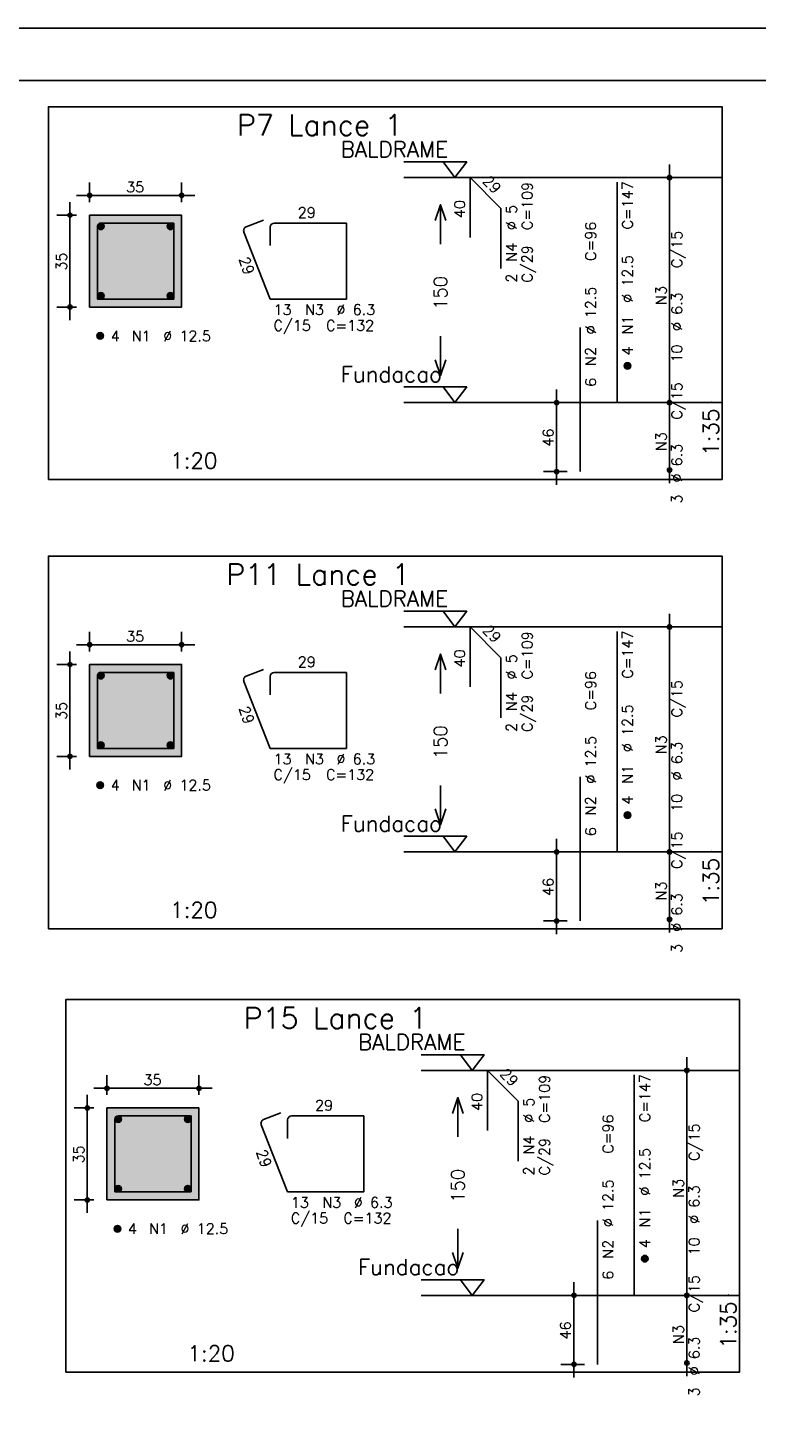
# Model space of a CAD drawing. Extents: x 0 to 84.1, y 0 to 59.4.
# Tile 5 of 8: x 30.3 to 44.1, y 32.7 to 59.4. Entities that reach past the tile are written whole.
import ezdxf

# ---------------------------------------------------------------- set-up
doc = ezdxf.new("R2010")
doc.units = 0
doc.header["$MEASUREMENT"] = 0
doc.linetypes.add('ESTILO_TQS_0002', pattern=[0.4, 0.1, -0.3])
for name, color, linetype in [('1', 1, 'CONTINUOUS'), ('2', 2, 'CONTINUOUS'), ('3', 3, 'CONTINUOUS'), ('4', 4, 'CONTINUOUS'), ('6', 6, 'CONTINUOUS'), ('7', 7, 'CONTINUOUS'), ('9', 9, 'CONTINUOUS')]:
    doc.layers.add(name, color=color, linetype=linetype)
doc.styles.get("Standard").update_dxf_attribs({"font": 'ROMANS.SHX'})

msp = doc.modelspace()

# ---------------------------------------------------------------- linework, layer by layer
at = {"layer": '1', "linetype": 'Continuous'}
for points in [[(30.65, 50.800214), (43.475, 50.800214), (43.475, 57.900214), (30.65, 57.900214), (30.65, 50.800214)], [(37.415, 56.850214), (38.615, 56.850214), (38.39, 56.550214), (38.165, 56.850214)], [(43.475, 56.550214), (37.415, 56.550214)], [(37.415, 52.5645), (38.615, 52.5645), (38.39, 52.2645), (38.165, 52.5645)], [(43.475, 52.2645), (37.415, 52.2645)], [(30.65, 42.241714), (43.475, 42.241714), (43.475, 49.341714), (30.65, 49.341714), (30.65, 42.241714)], [(37.415, 48.291714), (38.615, 48.291714), (38.39, 47.991714), (38.165, 48.291714)], [(43.475, 47.991714), (37.415, 47.991714)], [(37.415, 44.006), (38.615, 44.006), (38.39, 43.706), (38.165, 44.006)], [(43.475, 43.706), (37.415, 43.706)], [(30.97968, 33.794244), (43.80468, 33.794244), (43.80468, 40.894244), (30.97968, 40.894244), (30.97968, 33.794244)], [(37.74468, 39.844244), (38.94468, 39.844244), (38.71968, 39.544244), (38.49468, 39.844244)], [(43.80468, 39.544244), (37.74468, 39.544244)], [(37.74468, 35.55853), (38.94468, 35.55853), (38.71968, 35.25853), (38.49468, 35.55853)], [(43.80468, 35.25853), (37.74468, 35.25853)]]:
    msp.add_lwpolyline(points, dxfattribs=at)
at = {"layer": '1', "linetype": 'ESTILO_TQS_0002'}
for points in [[(31.435, 54.084857), (33.185, 54.084857), (33.185, 55.834857), (31.435, 55.834857), (31.435, 54.084857)], [(31.435, 45.526357), (33.185, 45.526357), (33.185, 47.276357), (31.435, 47.276357), (31.435, 45.526357)], [(31.76468, 37.078887), (33.51468, 37.078887), (33.51468, 38.828887), (31.76468, 38.828887), (31.76468, 37.078887)]]:
    msp.add_lwpolyline(points, dxfattribs=at)
at = {"layer": '2', "linetype": 'Continuous'}
for p, q in [((84.100006, 59.400002), (0, 59.400002)), ((42.475, 52.0145), (42.475, 56.800214)), ((42.475, 56.550214), (42.475, 56.550214)), ((31.435, 56.084857), (31.435, 56.459857)), ((33.185, 56.084857), (33.185, 56.459857)), ((31.06, 53.834857), (31.06, 56.084857)), ((31.185, 56.209857), (33.435, 56.209857)), ((31.185, 55.834857), (30.81, 55.834857)), ((31.435, 55.834857), (31.435, 55.834857)), ((31.435, 55.834857), (31.435, 55.834857)), ((33.185, 55.834857), (33.185, 55.834857)), ((31.185, 54.084857), (30.81, 54.084857)), ((31.435, 54.084857), (31.435, 54.084857)), ((40.325, 50.700214), (40.325, 52.5145)), ((42.475, 50.728786), (42.475, 52.5145)), ((40.525, 52.2645), (40.075, 52.2645)), ((40.775, 52.2645), (40.775, 52.2645)), ((42.475, 52.2645), (42.475, 52.2645)), ((42.475, 52.2645), (42.475, 52.2645)), ((40.525, 50.950214), (40.075, 50.950214)), ((40.775, 50.950214), (40.775, 50.950214)), ((42.475, 50.978786), (42.475, 50.978786)), ((42.475, 43.456), (42.475, 48.241714)), ((31.435, 47.526357), (31.435, 47.901357)), ((33.185, 47.526357), (33.185, 47.901357)), ((42.475, 47.991714), (42.475, 47.991714)), ((31.06, 45.276357), (31.06, 47.526357)), ((31.185, 47.651357), (33.435, 47.651357)), ((31.185, 47.276357), (30.81, 47.276357)), ((31.435, 47.276357), (31.435, 47.276357)), ((31.435, 47.276357), (31.435, 47.276357)), ((33.185, 47.276357), (33.185, 47.276357)), ((31.185, 45.526357), (30.81, 45.526357)), ((31.435, 45.526357), (31.435, 45.526357)), ((40.325, 42.141714), (40.325, 43.956)), ((42.475, 42.170286), (42.475, 43.956)), ((40.525, 43.706), (40.075, 43.706)), ((40.775, 43.706), (40.775, 43.706)), ((42.475, 43.706), (42.475, 43.706)), ((42.475, 43.706), (42.475, 43.706)), ((42.475, 42.420286), (42.475, 42.420286)), ((40.525, 42.391714), (40.075, 42.391714)), ((40.775, 42.391714), (40.775, 42.391714)), ((42.80468, 35.00853), (42.80468, 39.794244)), ((42.80468, 39.544244), (42.80468, 39.544244)), ((31.51468, 39.203887), (33.76468, 39.203887)), ((31.76468, 39.078887), (31.76468, 39.453887)), ((33.51468, 39.078887), (33.51468, 39.453887)), ((31.38968, 36.828887), (31.38968, 39.078887)), ((31.51468, 38.828887), (31.13968, 38.828887)), ((31.76468, 38.828887), (31.76468, 38.828887)), ((31.76468, 38.828887), (31.76468, 38.828887)), ((33.51468, 38.828887), (33.51468, 38.828887)), ((31.51468, 37.078887), (31.13968, 37.078887)), ((31.76468, 37.078887), (31.76468, 37.078887)), ((40.65468, 33.694244), (40.65468, 35.50853)), ((42.80468, 33.722816), (42.80468, 35.50853)), ((40.85468, 35.25853), (40.40468, 35.25853)), ((41.10468, 35.25853), (41.10468, 35.25853)), ((42.80468, 35.25853), (42.80468, 35.25853)), ((42.80468, 35.25853), (42.80468, 35.25853)), ((40.85468, 33.944244), (40.40468, 33.944244)), ((41.10468, 33.944244), (41.10468, 33.944244)), ((42.80468, 33.972816), (42.80468, 33.972816))]:
    msp.add_line(p, q, dxfattribs=at)
for points in [[(83.100006, 1), (2.5, 1), (2.5, 58.400002), (83.100006, 58.400002), (83.100006, 1)], [(38.015, 55.732357), (38.115, 56.032357), (38.215, 55.732357)], [(38.115, 55.282357), (38.115, 56.032357)], [(31.435, 54.084857), (33.185, 54.084857), (33.185, 55.834857), (31.435, 55.834857), (31.435, 54.084857)], [(38.115, 53.532357), (38.115, 52.782357)], [(38.015, 53.082357), (38.115, 52.782357), (38.215, 53.082357)], [(38.015, 47.173857), (38.115, 47.473857), (38.215, 47.173857)], [(38.115, 46.723857), (38.115, 47.473857)], [(31.435, 45.526357), (33.185, 45.526357), (33.185, 47.276357), (31.435, 47.276357), (31.435, 45.526357)], [(38.115, 44.973857), (38.115, 44.223857)], [(38.015, 44.523857), (38.115, 44.223857), (38.215, 44.523857)], [(38.34468, 38.726387), (38.44468, 39.026387), (38.54468, 38.726387)], [(38.44468, 38.276387), (38.44468, 39.026387)], [(31.76468, 37.078887), (33.51468, 37.078887), (33.51468, 38.828887), (31.76468, 38.828887), (31.76468, 37.078887)], [(38.44468, 36.526387), (38.44468, 35.776387)], [(38.34468, 36.076387), (38.44468, 35.776387), (38.54468, 36.076387)]]:
    msp.add_lwpolyline(points, dxfattribs=at)
for centre, radius in [((42.475, 56.550214), 0.041625), ((42.475, 56.550214), 0.02075), ((31.435, 56.209857), 0.04), ((31.435, 56.209857), 0.02), ((33.185, 56.209857), 0.04), ((33.185, 56.209857), 0.02), ((31.06, 55.834857), 0.04), ((31.06, 55.834857), 0.02), ((31.06, 54.084857), 0.04), ((31.06, 54.084857), 0.02), ((40.325, 52.2645), 0.04), ((40.325, 52.2645), 0.02), ((42.475, 52.2645), 0.041625), ((42.475, 52.2645), 0.041625), ((42.475, 52.2645), 0.02075), ((42.475, 52.2645), 0.02075), ((40.325, 50.950214), 0.04), ((40.325, 50.950214), 0.02), ((42.475, 50.978786), 0.041625), ((42.475, 50.978786), 0.02075), ((42.475, 47.991714), 0.041625), ((42.475, 47.991714), 0.02075), ((31.435, 47.651357), 0.04), ((31.435, 47.651357), 0.02), ((33.185, 47.651357), 0.04), ((33.185, 47.651357), 0.02), ((31.06, 47.276357), 0.04), ((31.06, 47.276357), 0.02), ((31.06, 45.526357), 0.04), ((31.06, 45.526357), 0.02), ((40.325, 43.706), 0.04), ((42.475, 43.706), 0.041625), ((42.475, 43.706), 0.041625), ((40.325, 43.706), 0.02), ((42.475, 43.706), 0.02075), ((42.475, 43.706), 0.02075), ((40.325, 42.391714), 0.04), ((40.325, 42.391714), 0.02), ((42.475, 42.420286), 0.041625), ((42.475, 42.420286), 0.02075), ((42.80468, 39.544244), 0.041625), ((42.80468, 39.544244), 0.02075), ((31.76468, 39.203887), 0.04), ((31.76468, 39.203887), 0.02), ((33.51468, 39.203887), 0.04), ((33.51468, 39.203887), 0.02), ((31.38968, 38.828887), 0.04), ((31.38968, 38.828887), 0.02), ((31.38968, 37.078887), 0.04), ((31.38968, 37.078887), 0.02), ((40.65468, 35.25853), 0.04), ((40.65468, 35.25853), 0.02), ((42.80468, 35.25853), 0.041625), ((42.80468, 35.25853), 0.041625), ((42.80468, 35.25853), 0.02075), ((42.80468, 35.25853), 0.02075), ((40.65468, 33.944244), 0.04), ((40.65468, 33.944244), 0.02), ((42.80468, 33.972816), 0.041625), ((42.80468, 33.972816), 0.02075)]:
    msp.add_circle(centre, radius, dxfattribs=at)
at = {"layer": '3', "linetype": 'Continuous'}
for p, q in [((31.585656, 55.613546), (31.65631, 55.6842)), ((31.585665, 55.631232), (31.638681, 55.684249)), ((31.589331, 55.599544), (31.670338, 55.68055)), ((31.595382, 55.587916), (31.681971, 55.674506)), ((31.603328, 55.578186), (31.691708, 55.666565)), ((31.613062, 55.570241), (31.699659, 55.656839)), ((31.624698, 55.5642), (31.705658, 55.64516)), ((31.638673, 55.560497), (31.709393, 55.631217)), ((31.656378, 55.560524), (31.709397, 55.613544)), ((32.910656, 55.613546), (32.98131, 55.6842)), ((32.910665, 55.631232), (32.963681, 55.684249)), ((32.914331, 55.599544), (32.995338, 55.68055)), ((32.920382, 55.587916), (33.006971, 55.674506)), ((32.928328, 55.578186), (33.016708, 55.666565)), ((32.938062, 55.570241), (33.024659, 55.656839)), ((32.949698, 55.5642), (33.030658, 55.64516)), ((32.963673, 55.560497), (33.034393, 55.631217)), ((32.981378, 55.560524), (33.034397, 55.613544)), ((31.585656, 54.288546), (31.65631, 54.3592)), ((31.585665, 54.306232), (31.638681, 54.359249)), ((31.589331, 54.274544), (31.670338, 54.35555)), ((31.595382, 54.262916), (31.681971, 54.349506)), ((31.603328, 54.253186), (31.691708, 54.341565)), ((31.613062, 54.245241), (31.699659, 54.331839)), ((31.624698, 54.2392), (31.705658, 54.32016)), ((31.638673, 54.235497), (31.709393, 54.306217)), ((31.656378, 54.235524), (31.709397, 54.288544)), ((32.910656, 54.288546), (32.98131, 54.3592)), ((32.910665, 54.306232), (32.963681, 54.359249)), ((32.914331, 54.274544), (32.995338, 54.35555)), ((32.920382, 54.262916), (33.006971, 54.349506)), ((32.928328, 54.253186), (33.016708, 54.341565)), ((32.938062, 54.245241), (33.024659, 54.331839)), ((32.949698, 54.2392), (33.030658, 54.32016)), ((32.963673, 54.235497), (33.034393, 54.306217)), ((32.981378, 54.235524), (33.034397, 54.288544)), ((31.573156, 53.526046), (31.64381, 53.5967)), ((31.573165, 53.543732), (31.626181, 53.596749)), ((31.576831, 53.512044), (31.657838, 53.59305)), ((31.582882, 53.500416), (31.669471, 53.587006)), ((31.590828, 53.490686), (31.679208, 53.579065)), ((31.600562, 53.482741), (31.687159, 53.569339)), ((31.612198, 53.4767), (31.693158, 53.55766)), ((31.626173, 53.472997), (31.696893, 53.543717)), ((31.643878, 53.473024), (31.696897, 53.526044)), ((41.613156, 52.955689), (41.68381, 53.026343)), ((41.613165, 52.973375), (41.666181, 53.026392)), ((41.616831, 52.941687), (41.697838, 53.022693)), ((41.622882, 52.930059), (41.709471, 53.016649)), ((41.630828, 52.920328), (41.719208, 53.008708)), ((41.640562, 52.912384), (41.727159, 52.998982)), ((41.652198, 52.906343), (41.733158, 52.987303)), ((41.666173, 52.90264), (41.736893, 52.97336)), ((41.683878, 52.902667), (41.736897, 52.955687)), ((31.585656, 47.055046), (31.65631, 47.1257)), ((31.585665, 47.072732), (31.638681, 47.125749)), ((31.589331, 47.041044), (31.670338, 47.12205)), ((31.595382, 47.029416), (31.681971, 47.116006)), ((31.603328, 47.019686), (31.691708, 47.108065)), ((31.613062, 47.011741), (31.699659, 47.098339)), ((31.624698, 47.0057), (31.705658, 47.08666)), ((31.638673, 47.001997), (31.709393, 47.072717)), ((31.656378, 47.002024), (31.709397, 47.055044)), ((32.910656, 47.055046), (32.98131, 47.1257)), ((32.910665, 47.072732), (32.963681, 47.125749)), ((32.914331, 47.041044), (32.995338, 47.12205)), ((32.920382, 47.029416), (33.006971, 47.116006)), ((32.928328, 47.019686), (33.016708, 47.108065)), ((32.938062, 47.011741), (33.024659, 47.098339)), ((32.949698, 47.0057), (33.030658, 47.08666)), ((32.963673, 47.001997), (33.034393, 47.072717)), ((32.981378, 47.002024), (33.034397, 47.055044)), ((31.585656, 45.730046), (31.65631, 45.8007)), ((31.585665, 45.747732), (31.638681, 45.800749)), ((31.589331, 45.716044), (31.670338, 45.79705)), ((31.595382, 45.704416), (31.681971, 45.791006)), ((31.603328, 45.694686), (31.691708, 45.783065)), ((31.613062, 45.686741), (31.699659, 45.773339)), ((31.624698, 45.6807), (31.705658, 45.76166)), ((31.638673, 45.676997), (31.709393, 45.747717)), ((31.656378, 45.677024), (31.709397, 45.730044)), ((32.910656, 45.730046), (32.98131, 45.8007)), ((32.910665, 45.747732), (32.963681, 45.800749)), ((32.914331, 45.716044), (32.995338, 45.79705)), ((32.920382, 45.704416), (33.006971, 45.791006)), ((32.928328, 45.694686), (33.016708, 45.783065)), ((32.938062, 45.686741), (33.024659, 45.773339)), ((32.949698, 45.6807), (33.030658, 45.76166)), ((32.963673, 45.676997), (33.034393, 45.747717)), ((32.981378, 45.677024), (33.034397, 45.730044)), ((31.573156, 44.967546), (31.64381, 45.0382)), ((31.573165, 44.985232), (31.626181, 45.038249)), ((31.576831, 44.953544), (31.657838, 45.03455)), ((31.582882, 44.941916), (31.669471, 45.028506)), ((31.590828, 44.932186), (31.679208, 45.020565)), ((31.600562, 44.924241), (31.687159, 45.010839)), ((31.612198, 44.9182), (31.693158, 44.99916)), ((31.626173, 44.914497), (31.696893, 44.985217)), ((31.643878, 44.914524), (31.696897, 44.967544)), ((41.613156, 44.397189), (41.68381, 44.467843)), ((41.613165, 44.414875), (41.666181, 44.467892)), ((41.616831, 44.383187), (41.697838, 44.464193)), ((41.622882, 44.371559), (41.709471, 44.458149)), ((41.630828, 44.361828), (41.719208, 44.450208)), ((41.640562, 44.353884), (41.727159, 44.440482)), ((41.652198, 44.347843), (41.733158, 44.428803)), ((41.666173, 44.34414), (41.736893, 44.41486)), ((41.683878, 44.344167), (41.736897, 44.397187)), ((31.915336, 38.607576), (31.98599, 38.67823)), ((31.915345, 38.625262), (31.968361, 38.678279)), ((31.919011, 38.593574), (32.000018, 38.67458)), ((31.925062, 38.581946), (32.011651, 38.668536)), ((33.240336, 38.607576), (33.31099, 38.67823)), ((33.240345, 38.625262), (33.293361, 38.678279)), ((33.244011, 38.593574), (33.325018, 38.67458)), ((33.250062, 38.581946), (33.336651, 38.668536)), ((31.933008, 38.572216), (32.021388, 38.660595)), ((31.942742, 38.564271), (32.029339, 38.650869)), ((31.954378, 38.55823), (32.035338, 38.63919)), ((31.968353, 38.554527), (32.039073, 38.625247)), ((31.986058, 38.554554), (32.039077, 38.607574)), ((33.258008, 38.572216), (33.346388, 38.660595)), ((33.267742, 38.564271), (33.354339, 38.650869)), ((33.279378, 38.55823), (33.360338, 38.63919)), ((33.293353, 38.554527), (33.364073, 38.625247)), ((33.311058, 38.554554), (33.364077, 38.607574)), ((31.915336, 37.282576), (31.98599, 37.35323)), ((31.915345, 37.300262), (31.968361, 37.353279)), ((31.919011, 37.268574), (32.000018, 37.34958)), ((31.925062, 37.256946), (32.011651, 37.343536)), ((31.933008, 37.247216), (32.021388, 37.335595)), ((33.240336, 37.282576), (33.31099, 37.35323)), ((33.240345, 37.300262), (33.293361, 37.353279)), ((33.244011, 37.268574), (33.325018, 37.34958)), ((33.250062, 37.256946), (33.336651, 37.343536)), ((33.258008, 37.247216), (33.346388, 37.335595)), ((31.942742, 37.239271), (32.029339, 37.325869)), ((31.954378, 37.23323), (32.035338, 37.31419)), ((31.968353, 37.229527), (32.039073, 37.300247)), ((31.986058, 37.229554), (32.039077, 37.282574)), ((33.267742, 37.239271), (33.354339, 37.325869)), ((33.279378, 37.23323), (33.360338, 37.31419)), ((33.293353, 37.229527), (33.364073, 37.300247)), ((33.311058, 37.229554), (33.364077, 37.282574)), ((31.902836, 36.520076), (31.97349, 36.59073)), ((31.902845, 36.537762), (31.955861, 36.590779)), ((31.906511, 36.506074), (31.987518, 36.58708)), ((31.912562, 36.494446), (31.999151, 36.581036)), ((31.920508, 36.484716), (32.008888, 36.573095)), ((31.930242, 36.476771), (32.016839, 36.563369)), ((31.941878, 36.47073), (32.022838, 36.55169)), ((31.955853, 36.467027), (32.026573, 36.537747)), ((31.973558, 36.467054), (32.026577, 36.520074)), ((41.942836, 35.949719), (42.01349, 36.020373)), ((41.942845, 35.967405), (41.995861, 36.020422)), ((41.946511, 35.935717), (42.027518, 36.016723)), ((41.952562, 35.924089), (42.039151, 36.010679)), ((41.960508, 35.914358), (42.048888, 36.002738)), ((41.970242, 35.906414), (42.056839, 35.993012)), ((41.981878, 35.900373), (42.062838, 35.981333)), ((41.995853, 35.89667), (42.066573, 35.96739)), ((42.013558, 35.896697), (42.066577, 35.949717))]:
    msp.add_line(p, q, dxfattribs=at)
for centre in [(31.6475, 55.622357), (32.9725, 55.622357), (31.6475, 54.297357), (32.9725, 54.297357), (31.635, 53.534857), (41.675, 52.9645), (31.6475, 47.063857), (32.9725, 47.063857), (31.6475, 45.738857), (32.9725, 45.738857), (31.635, 44.976357), (41.675, 44.406), (31.97718, 38.616387), (33.30218, 38.616387), (31.97718, 37.291387), (33.30218, 37.291387), (31.96468, 36.528887), (42.00468, 35.95853)]:
    msp.add_circle(centre, 0.0625, dxfattribs=at)
at = {"layer": '4', "linetype": 'Continuous'}
for p, q in [((31.58475, 55.606357), (31.58475, 54.234607)), ((31.58475, 55.606357), (31.58475, 55.256357)), ((32.0135, 55.685107), (31.6635, 55.685107)), ((33.03525, 55.685107), (31.6635, 55.685107)), ((33.03525, 54.234607), (33.03525, 55.685107)), ((31.58475, 54.234607), (33.03525, 54.234607)), ((31.58475, 47.047857), (31.58475, 45.676107)), ((31.58475, 47.047857), (31.58475, 46.697857)), ((32.0135, 47.126607), (31.6635, 47.126607)), ((33.03525, 47.126607), (31.6635, 47.126607)), ((33.03525, 45.676107), (33.03525, 47.126607)), ((31.58475, 45.676107), (33.03525, 45.676107)), ((32.34318, 38.679137), (31.99318, 38.679137)), ((33.36493, 38.679137), (31.99318, 38.679137)), ((33.36493, 37.228637), (33.36493, 38.679137)), ((31.91443, 38.600387), (31.91443, 37.228637)), ((31.91443, 38.600387), (31.91443, 38.250387)), ((31.91443, 37.228637), (33.36493, 37.228637))]:
    msp.add_line(p, q, dxfattribs=at)
for centre in [(31.6635, 55.606357), (31.6635, 55.606357), (31.6635, 47.047857), (31.6635, 47.047857), (31.99318, 38.600387), (31.99318, 38.600387)]:
    msp.add_arc(centre, 0.07875, 90, 180, dxfattribs=at)
at = {"layer": '6', "linetype": 'Continuous'}
for p, q in [((38.679117, 55.407357), (38.679117, 56.550214)), ((38.679117, 56.550214), (39.265006, 55.964326)), ((41.475, 52.2645), (41.475, 56.4645)), ((34.7428, 55.741597), (34.416878, 55.614023)), ((39.265006, 55.964326), (39.265006, 54.821469)), ((34.37225, 55.511987), (34.87225, 54.234607)), ((34.87225, 55.606357), (34.87225, 55.256357)), ((36.32275, 55.685107), (34.951, 55.685107)), ((36.32275, 54.234607), (36.32275, 55.685107)), ((34.87225, 54.234607), (36.32275, 54.234607)), ((40.775, 50.950214), (40.775, 53.693071)), ((38.679117, 46.848857), (38.679117, 47.991714)), ((38.679117, 47.991714), (39.265006, 47.405826)), ((41.475, 43.706), (41.475, 47.906)), ((39.265006, 47.405826), (39.265006, 46.262969)), ((34.37225, 46.953487), (34.87225, 45.676107)), ((34.7428, 47.183097), (34.416878, 47.055523)), ((34.87225, 47.047857), (34.87225, 46.697857)), ((36.32275, 47.126607), (34.951, 47.126607)), ((36.32275, 45.676107), (36.32275, 47.126607)), ((34.87225, 45.676107), (36.32275, 45.676107)), ((40.775, 42.391714), (40.775, 45.134571)), ((39.008797, 38.401387), (39.008797, 39.544244)), ((39.008797, 39.544244), (39.594686, 38.958356)), ((41.80468, 35.25853), (41.80468, 39.45853)), ((39.594686, 38.958356), (39.594686, 37.815499)), ((35.07248, 38.735627), (34.746558, 38.608053)), ((36.65243, 38.679137), (35.28068, 38.679137)), ((36.65243, 37.228637), (36.65243, 38.679137)), ((34.70193, 38.506017), (35.20193, 37.228637)), ((35.20193, 38.600387), (35.20193, 38.250387)), ((35.20193, 37.228637), (36.65243, 37.228637)), ((41.10468, 33.944244), (41.10468, 36.687101))]:
    msp.add_line(p, q, dxfattribs=at)
for centre, start, end in [((34.445582, 55.540691), 111.376686, 201.376686), ((34.951, 55.606357), 90, 180), ((34.445582, 46.982191), 111.376686, 201.376686), ((34.951, 47.047857), 90, 180), ((35.28068, 38.600387), 90, 180), ((34.775262, 38.534721), 111.376686, 201.376686)]:
    msp.add_arc(centre, 0.07875, start, end, dxfattribs=at)
at = {"layer": '9', "linetype": 'Continuous'}
for points in [[(31.435, 54.084857), (33.185, 54.084857), (33.185, 55.834857)], [(31.435, 54.084857), (33.185, 55.834857), (31.435, 55.834857)], [(31.435, 54.084857), (31.435, 55.834857), (31.435, 54.084857)], [(31.435, 45.526357), (33.185, 45.526357), (33.185, 47.276357)], [(31.435, 45.526357), (33.185, 47.276357), (31.435, 47.276357)], [(31.435, 45.526357), (31.435, 47.276357), (31.435, 45.526357)], [(31.76468, 37.078887), (33.51468, 37.078887), (33.51468, 38.828887)], [(31.76468, 37.078887), (33.51468, 38.828887), (31.76468, 38.828887)], [(31.76468, 37.078887), (31.76468, 38.828887), (31.76468, 37.078887)]]:
    msp.add_solid(points, dxfattribs=at)

# ---------------------------------------------------------------- texts
at = {"layer": '1', "linetype": 'Continuous'}
for s, p in [('BALDRAME', (36.215, 56.940214)), ('Fundacao', (36.215, 52.6545)), ('BALDRAME', (36.215, 48.381714)), ('Fundacao', (36.215, 44.096)), ('BALDRAME', (36.54468, 39.934244)), ('Fundacao', (36.54468, 35.64853))]:
    msp.add_text(s, height=0.3, dxfattribs=at).set_placement(p)
at = {"layer": '2', "linetype": 'Continuous'}
for s, height, rotation, p in [('29', 0.2, 315, (38.901351, 56.469402)), ('C=109', 0.2, 90, (39.865, 55.550214)), ('C=147', 0.2, 90, (41.775, 55.5645)), ('40', 0.2, 90, (38.579117, 55.778786)), ('%%c 5', 0.2, 90, (39.565, 55.550214)), ('C=96', 0.2, 90, (41.075, 54.9645)), ('N4', 0.2, 90, (39.565, 54.950214)), ('C/15', 0.2, 90, (42.715, 54.827357)), ('35', 0.2, 90, (31, 54.779857)), ('29', 0.2, 290.164016, (34.271695, 54.999736)), ('C/29', 0.2, 90, (39.865, 54.550214)), ('%%c 12.5', 0.2, 90, (41.775, 54.1645)), ('2', 0.2, 90, (39.565, 54.550214)), ('150', 0.25, 90, (38.24, 54.032357)), ('N3', 0.2, 90, (42.415, 54.127357)), ('%%c 12.5', 0.2, 90, (41.075, 53.5645)), ('%%c 6.3', 0.2, 90, (42.715, 53.627357)), ('N1', 0.2, 90, (41.775, 53.5645)), ('N2', 0.2, 90, (41.075, 52.9645)), ('4', 0.2, 90, (41.775, 53.1645)), ('10', 0.2, 90, (42.715, 53.027357)), ('6', 0.2, 90, (41.075, 52.5645)), ('C/15', 0.2, 90, (42.715, 51.941643)), ('1:35', 0.3, 90, (43.415, 51.250214)), ('46', 0.2, 90, (40.265, 51.427357)), ('N3', 0.2, 90, (42.415, 51.341643)), ('%%c 6.3', 0.2, 90, (42.715, 50.741643)), ('3', 0.2, 90, (42.715, 50.341643)), ('29', 0.2, 315, (38.901351, 47.910902)), ('C=109', 0.2, 90, (39.865, 46.991714)), ('C=147', 0.2, 90, (41.775, 47.006)), ('40', 0.2, 90, (38.579117, 47.220286)), ('%%c 5', 0.2, 90, (39.565, 46.991714)), ('C=96', 0.2, 90, (41.075, 46.406)), ('N4', 0.2, 90, (39.565, 46.391714)), ('C/15', 0.2, 90, (42.715, 46.268857)), ('35', 0.2, 90, (31, 46.221357)), ('29', 0.2, 290.164016, (34.271695, 46.441236)), ('C/29', 0.2, 90, (39.865, 45.991714)), ('%%c 12.5', 0.2, 90, (41.775, 45.606)), ('150', 0.25, 90, (38.24, 45.473857)), ('2', 0.2, 90, (39.565, 45.991714)), ('N3', 0.2, 90, (42.415, 45.568857)), ('%%c 12.5', 0.2, 90, (41.075, 45.006)), ('%%c 6.3', 0.2, 90, (42.715, 45.068857)), ('N1', 0.2, 90, (41.775, 45.006)), ('N2', 0.2, 90, (41.075, 44.406)), ('4', 0.2, 90, (41.775, 44.606)), ('10', 0.2, 90, (42.715, 44.468857)), ('6', 0.2, 90, (41.075, 44.006)), ('C/15', 0.2, 90, (42.715, 43.383143)), ('1:35', 0.3, 90, (43.415, 42.691714)), ('46', 0.2, 90, (40.265, 42.868857)), ('N3', 0.2, 90, (42.415, 42.783143)), ('%%c 6.3', 0.2, 90, (42.715, 42.183143)), ('3', 0.2, 90, (42.715, 41.783143)), ('29', 0.2, 315, (39.231031, 39.463432)), ('C=109', 0.2, 90, (40.19468, 38.544244)), ('C=147', 0.2, 90, (42.10468, 38.55853)), ('40', 0.2, 90, (38.908797, 38.772816)), ('%%c 5', 0.2, 90, (39.89468, 38.544244)), ('C=96', 0.2, 90, (41.40468, 37.95853)), ('N4', 0.2, 90, (39.89468, 37.944244)), ('C/15', 0.2, 90, (43.04468, 37.821387)), ('35', 0.2, 90, (31.32968, 37.773887)), ('29', 0.2, 290.164016, (34.601375, 37.993766)), ('C/29', 0.2, 90, (40.19468, 37.544244)), ('%%c 12.5', 0.2, 90, (42.10468, 37.15853)), ('2', 0.2, 90, (39.89468, 37.544244)), ('150', 0.25, 90, (38.56968, 37.026387)), ('%%c 12.5', 0.2, 90, (41.40468, 36.55853)), ('N3', 0.2, 90, (42.74468, 37.121387)), ('%%c 6.3', 0.2, 90, (43.04468, 36.621387)), ('N1', 0.2, 90, (42.10468, 36.55853)), ('N2', 0.2, 90, (41.40468, 35.95853)), ('4', 0.2, 90, (42.10468, 36.15853)), ('10', 0.2, 90, (43.04468, 36.021387)), ('6', 0.2, 90, (41.40468, 35.55853)), ('C/15', 0.2, 90, (43.04468, 34.935673)), ('1:35', 0.3, 90, (43.74468, 34.244244)), ('46', 0.2, 90, (40.59468, 34.421387)), ('N3', 0.2, 90, (42.74468, 34.335673)), ('%%c 6.3', 0.2, 90, (43.04468, 33.735673)), ('3', 0.2, 90, (43.04468, 33.335673))]:
    msp.add_text(s, height=height, rotation=rotation, dxfattribs=at).set_placement(p)
for s, height, p in [('1', 0.01, (43.265, 56.550214)), ('35', 0.2, (32.13, 56.269857)), ('29', 0.2, (35.3975, 55.785107)), ('13', 0.2, (34.935, 53.934857)), ('N3', 0.2, (35.535, 53.934857)), ('%%c 6.3', 0.2, (36.135, 53.934857)), ('4', 0.2, (31.835, 53.434857)), ('N1', 0.2, (32.235, 53.434857)), ('%%c 12.5', 0.2, (32.835, 53.434857)), ('C/15', 0.2, (34.935, 53.634857)), ('C=132', 0.2, (35.935, 53.634857)), ('0', 0.01, (43.265, 52.2645)), ('1:20', 0.3, (32.9675, 51.010214)), ('1', 0.01, (43.265, 47.991714)), ('35', 0.2, (32.13, 47.711357)), ('29', 0.2, (35.3975, 47.226607)), ('13', 0.2, (34.935, 45.376357)), ('N3', 0.2, (35.535, 45.376357)), ('%%c 6.3', 0.2, (36.135, 45.376357)), ('4', 0.2, (31.835, 44.876357)), ('N1', 0.2, (32.235, 44.876357)), ('%%c 12.5', 0.2, (32.835, 44.876357)), ('C/15', 0.2, (34.935, 45.076357)), ('C=132', 0.2, (35.935, 45.076357)), ('0', 0.01, (43.265, 43.706)), ('1:20', 0.3, (32.9675, 42.451714)), ('35', 0.2, (32.45968, 39.263887)), ('1', 0.01, (43.59468, 39.544244)), ('29', 0.2, (35.72718, 38.779137)), ('13', 0.2, (35.26468, 36.928887)), ('N3', 0.2, (35.86468, 36.928887)), ('%%c 6.3', 0.2, (36.46468, 36.928887)), ('C/15', 0.2, (35.26468, 36.628887)), ('C=132', 0.2, (36.26468, 36.628887)), ('4', 0.2, (32.16468, 36.428887)), ('N1', 0.2, (32.56468, 36.428887)), ('%%c 12.5', 0.2, (33.16468, 36.428887)), ('0', 0.01, (43.59468, 35.25853)), ('1:20', 0.3, (33.29718, 34.004244))]:
    msp.add_text(s, height=height, dxfattribs=at).set_placement(p)
at = {"layer": '7', "linetype": 'Continuous'}
for s, p in [('P7 Lance 1', (34.2375, 57.350214)), ('P11 Lance 1', (34.0375, 48.791714)), ('P15 Lance 1', (34.36718, 40.344244))]:
    msp.add_text(s, height=0.4, dxfattribs=at).set_placement(p)

doc.saveas('drawing.dxf')
